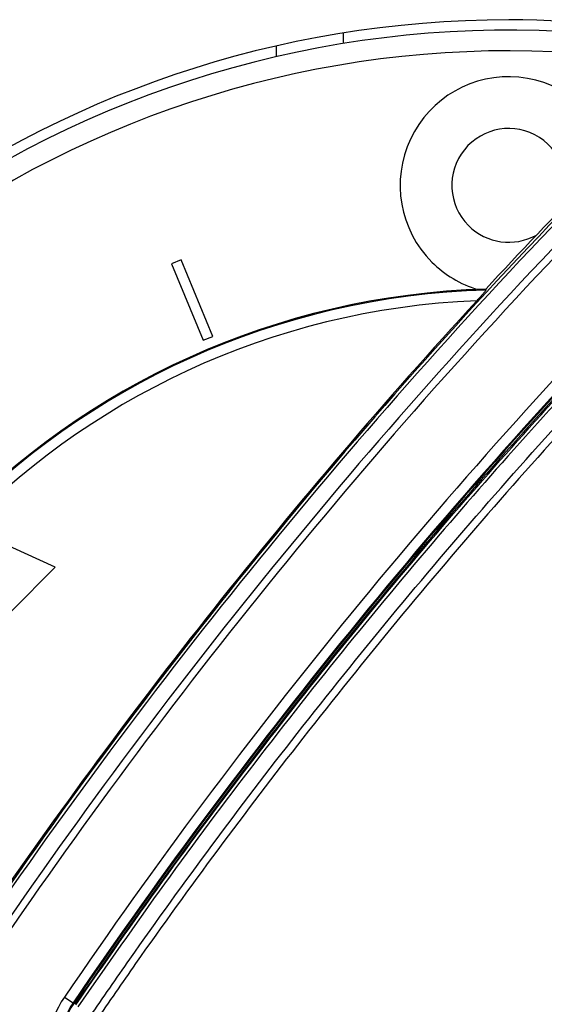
# Model space of a CAD drawing. Header units: millimetres. Extents: x 38476 to 443956, y 24059 to 406945.
# Tile 30 of 75: x 88360 to 90897, y 243249 to 248007. Entities that reach past the tile are written whole.
import ezdxf

# ---------------------------------------------------------------- set-up
doc = ezdxf.new("R2010")
doc.units = ezdxf.units.MM
doc.layers.add('COMPONENT_GEOMETRY', color=7, linetype='Continuous')
doc.styles.add('SLDTEXTSTYLE1', font='TXT', dxfattribs={"width": 0.75})
doc.dimstyles.new('SLDDIMSTYLE0', dxfattribs={"dimtxt": 2500, "dimasz": 165.1, "dimexe": 0, "dimexo": 0.0625, "dimgap": 625, "dimtad": 0, "dimtih": 1, "dimtoh": 1, "dimdec": 0, "dimlfac": 0.02, "dimrnd": 1e-09, "dimzin": 12, "dimdsep": 46, "dimtxsty": 'SLDTEXTSTYLE1', "dimsah": 1, "dimcen": 0.09, "dimadec": 0, "dimazin": 3, "dimtfac": 1, "dimtdec": 0, "dimtofl": 0, "dimtmove": 0, "dimatfit": 3, "dimfxl": 1, "dimfrac": 2, "dimtolj": 1, "dimtzin": 12, "dimarcsym": 0})

# ---------------------------------------------------------------- blocks, each defined once
blk = doc.blocks.new('_D_2')
at = {"layer": 'COMPONENT_GEOMETRY', "color": 7, "ltscale": 50}
for p, q in [((240160.5, 319828.1), (240160.5, 204975.3)), ((68024.7, 220333.8), (68024.7, 204975.3)), ((68024.7, 205134.1), (150398.2, 205134.1)), ((240160.5, 205134.1), (157787, 205134.1))]:
    blk.add_line(p, q, dxfattribs=at)
for points in [[(68024.7, 205134.1), (68189.8, 205108.7), (68189.8, 205159.5)], [(240160.5, 205134.1), (239995.4, 205159.5), (239995.4, 205108.7)]]:
    blk.add_solid(points, dxfattribs=at)
at = {"layer": 'COMPONENT_GEOMETRY', "color": 7, "ltscale": 50, "insert": (150398.2, 206372.4), "char_height": 2500, "attachment_point": 1, "style": 'SLDTEXTSTYLE1'}
blk.add_mtext('3443', dxfattribs=at)

msp = doc.modelspace()

# ---------------------------------------------------------------- linework, layer by layer
at = {"color": 8, "linetype": 'Continuous', "lineweight": 25, "ltscale": 50}
msp.add_line((89924.72, 247942.86), (89924.72, 247892.21), dxfattribs=at)
at = {"color": 7, "linetype": 'Continuous', "lineweight": 25, "ltscale": 50}
for p, q in [((89599.72, 247879.72), (89599.72, 247828.42)), ((89140.55, 246846.49), (89094.35, 246827.36)), ((89293.62, 246476.94), (89140.55, 246846.49)), ((89094.35, 246827.36), (89247.43, 246457.8)), ((90615.9, 246700.62), (90613.91, 246704.99)), ((89247.43, 246457.8), (89293.62, 246476.94)), ((88532.69, 245360.79), (88143.78, 245537.57)), ((88320.56, 245148.66), (88532.69, 245360.79)), ((88576.97, 243283.73), (88618.28, 243255.58)), ((88621.9, 243253.11), (88618.28, 243255.58))]:
    msp.add_line(p, q, dxfattribs=at)
at = {"color": 7, "linetype": 'Continuous', "lineweight": 25, "ltscale": 2500}
for centre, radius, start, end in [((90724.72, 242956.63), 5050, 90, 24.57323), ((90724.72, 242956.63), 5050, 65.42677, 90), ((90724.72, 242956.63), 5000, 65.6403, 24.3597), ((90724.72, 242956.63), 4900, 66.0814, 23.9186), ((90724.72, 247206.63), 525, 14.37413, 225), ((90724.72, 247206.63), 275, 333.51034, 225), ((110464.34, 228366.36), 27012.61, 135.719083, 145.723545), ((110464.34, 228366.36), 27024.89, 135.719083, 137.267), ((110464.34, 228366.36), 26998, 135.719083, 145.723545), ((110464.34, 228366.36), 26922.95, 135.719083, 145.723545), ((110464.34, 228366.36), 26887.6, 135.719083, 145.723545), ((90724.72, 247206.63), 275, 225, 299.16046), ((110464.34, 228366.36), 26487.44, 135.719083, 145.723545), ((110464.34, 228366.36), 26437.45, 135.719083, 145.723545), ((110464.34, 228366.36), 26433.07, 135.719083, 145.723545), ((110464.34, 228366.36), 26424.89, 135.719083, 145.723545), ((90724.72, 247206.63), 525, 225, 253.36007), ((90724.72, 242956.63), 3750, 91.69334, 358.30666), ((90724.72, 242956.63), 3745.57, 91.6649, 358.3351), ((90724.72, 242956.63), 3695.6, 92.38945, 357.61055), ((110464.34, 228366.36), 27018.78, 137.416438, 145.723545), ((88959.19, 243023.23), 462.55, 145.72355, 201.14317), ((88959.19, 243023.23), 412.56, 145.72355, 201.14317), ((88959.19, 243023.23), 408.18, 145.72355, 201.14317)]:
    msp.add_arc(centre, radius, start, end, dxfattribs=at)
at = {"color": 7, "linetype": 'Continuous', "lineweight": 25, "ltscale": 50}
for points, knots in [([(88631.72, 243246.42), (88770.3, 243445.68), (89047.45, 243844.19), (89483.75, 244427.44), (89934.42, 244999.09), (90390.39, 245545.67), (90850.51, 246068.32), (91235.55, 246484.87), (91472.08, 246729.43), (91550.9, 246810.92)], [0, 0, 0, 0, 0.1582174, 0.3164344, 0.4740123, 0.6315899, 0.7789697, 0.9263494, 1, 1, 1, 1]), ([(91561.59, 246801.25), (91482.75, 246719.74), (91246.15, 246475.12), (90861.01, 246058.47), (90400.77, 245535.69), (89944.68, 244988.99), (89493.88, 244417.22), (89057.48, 243833.85), (88780.26, 243435.25), (88641.65, 243235.96)], [0, 0, 0, 0, 0.0736516, 0.221033, 0.3684144, 0.5259923, 0.6835704, 0.841785, 1, 1, 1, 1]), ([(88699.37, 243187.68), (88763.53, 243280.66), (88956.08, 243559.7), (89287.83, 244018.04), (89708.81, 244570.97), (90154.29, 245124.98), (90625.69, 245679.21), (91111.86, 246222.3), (91448.7, 246573.36), (91617.11, 246748.89)], [0, 0, 0, 0, 0.0737204, 0.2212407, 0.3687607, 0.5262463, 0.6837317, 0.8418658, 1, 1, 1, 1]), ([(91642.77, 246724.21), (91474.6, 246548.95), (91138.09, 246198.24), (90652.46, 245655.8), (90181.38, 245102.06), (89736.34, 244548.72), (89315.62, 243996.29), (88984.11, 243538.45), (88791.64, 243259.64), (88727.52, 243166.76)], [0, 0, 0, 0, 0.1580519, 0.316267, 0.4736721, 0.6312373, 0.7786933, 0.9262788, 1, 1, 1, 1]), ([(90615.9, 246700.62), (90615.63, 246700.1), (90615.1, 246699.07), (90609.83, 246692.71), (90600.18, 246681.62), (90586.29, 246666.11), (90575.62, 246654.46), (90570.64, 246649.02)], [0, 0, 0, 0, 0.14409681, 0.28758718, 0.48613702, 0.76019983, 1, 1, 1, 1])]:
    msp.add_open_spline(points, degree=3, knots=knots, dxfattribs=at)

# ---------------------------------------------------------------- dimensions: what is measured, and where the dimension line sits
at = {"layer": 'COMPONENT_GEOMETRY', "color": 7, "ltscale": 50}
dim = msp.add_linear_dim(base=(68024.72, 205134.08), p1=(240160.49, 319891.58), p2=(68024.72, 220397.34), dimstyle='SLDDIMSTYLE0', dxfattribs=at)
dim.commit()
dim.dimension.update_dxf_attribs({"geometry": '_D_2', "text_midpoint": (154092.6, 205134.08), "dimtype": 160})

doc.saveas('drawing.dxf')
